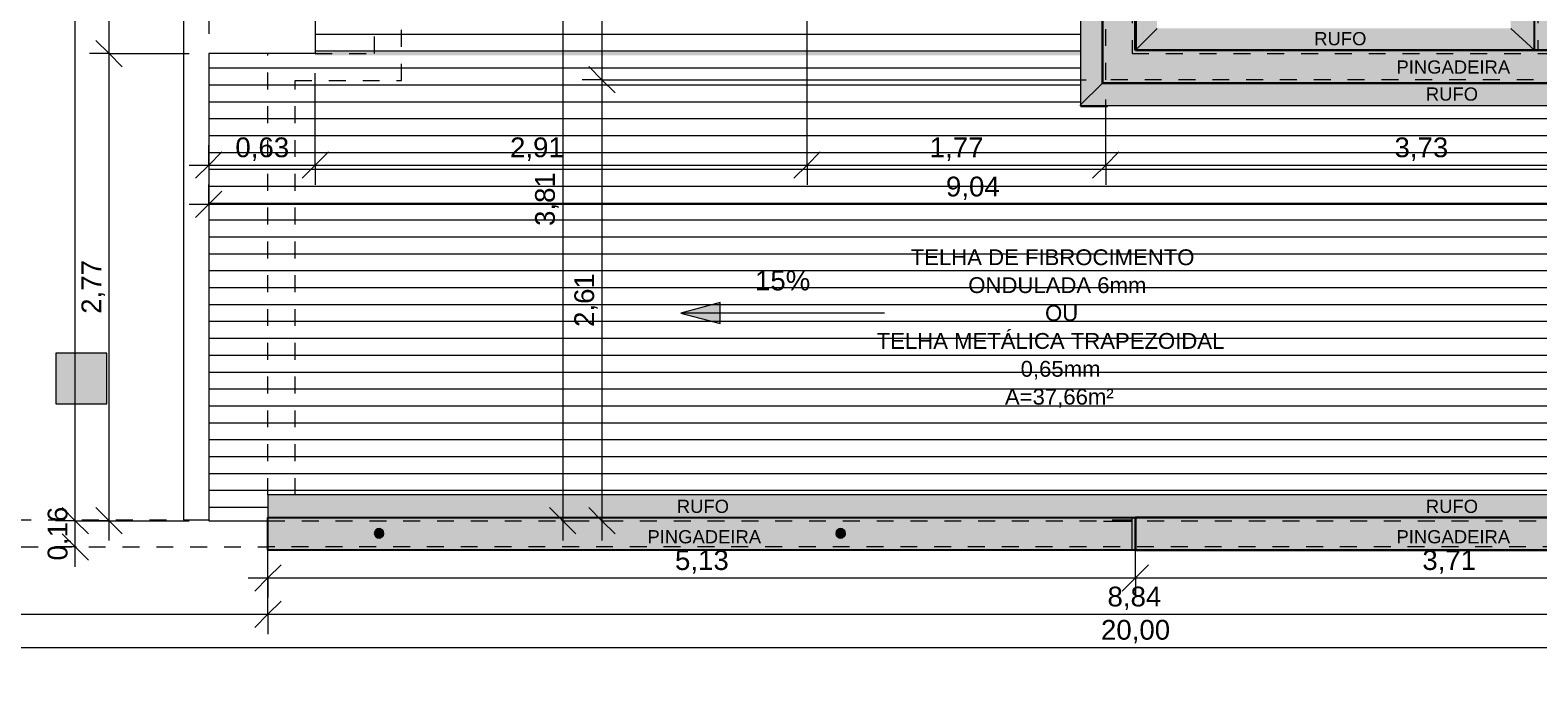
# Model space of a CAD drawing. Header units: metres. Extents: x -14.5 to 19.7, y -19.1 to 4.
# Tile 3 of 218: x -9.7 to -0.8, y -19.1 to -15.2. Entities that reach past the tile are written whole.
import ezdxf

# ---------------------------------------------------------------- set-up
doc = ezdxf.new("R2010")
doc.units = ezdxf.units.M
for name, pattern in [('Projeção', [0.003969, 0.002381, -0.001587]), ('Tracejado 4mm', [0.006, 0.004, -0.002]), ('Traço ponto', [0.015875, 0.00635, -0.004762, 0, -0.004762])]:
    doc.linetypes.add(name, pattern=pattern)
for name, color, linetype, lineweight in [('A-ANNO-DIMS', 7, 'Continuous', 9), ('A-ANNO-DIMS-78', 7, 'Continuous', 9), ('A-DETL-GENF', 7, 'Continuous', 5), ('A-FLOR', 7, 'Continuous', 5), ('A-FLOR-OVHD', 7, 'Projeção', 5), ('A-ROOF', 7, 'Continuous', 5), ('A-ROOF-OTLN', 7, 'Continuous', 5), ('A-ROOF-PATT', 7, 'Continuous', 5), ('G-ANNO-DIMS', 7, 'Continuous', 9), ('G-ANNO-TEXT', 7, 'Continuous', 9)]:
    doc.layers.add(name, color=color, linetype=linetype, lineweight=lineweight)
doc.layers.add('A-DETL', color=7, linetype='Continuous', lineweight=5, true_color=0x00a600)
doc.styles.add('Arial', font='arial.ttf', dxfattribs={"height": 0.117})
doc.styles.add('Arial_1', font='arial.ttf', dxfattribs={"height": 0.0936})
doc.styles.add('Arial_2', font='arial.ttf', dxfattribs={"height": 0.078})
doc.dimstyles.new('Com_linha__ref__contínua__-_Cor_Vermelha_Arial_1_5mm', dxfattribs={"dimscale": 0.3048, "dimtxt": 0.11937, "dimasz": 0.511811, "dimexe": 0.383858, "dimexo": 0.383858, "dimgap": 0.038386, "dimtad": 1, "dimrnd": 0.01, "dimzin": 0, "dimdsep": 46, "dimtxsty": 'Arial', "dimblk1": 'OBLIQUE', "dimblk2": 'OBLIQUE', "dimsah": 1, "dimcen": 0.09, "dimdle": 0.383858, "dimazin": 0, "dimtfac": 1, "dimtdec": 4, "dimtix": 1, "dimtmove": 0, "dimatfit": 3, "dimfxl": 1, "dimtvp": 1, "dimtolj": 1, "dimtzin": 0, "dimarcsym": 2})
doc.dimstyles.new('Com_linha__ref__contínua__-_Cor_Vermelha_Arial_1_5mm_1', dxfattribs={"dimscale": 0.3048, "dimtxt": 0.11937, "dimasz": 0.511811, "dimexe": 0.383858, "dimexo": 0.383858, "dimgap": 0.038386, "dimtad": 1, "dimrnd": 0.01, "dimzin": 0, "dimdsep": 46, "dimtxsty": 'Arial', "dimblk1": 'OBLIQUE', "dimblk2": 'OBLIQUE', "dimsah": 1, "dimcen": 0.09, "dimdle": 0.383858, "dimazin": 0, "dimtfac": 1, "dimtdec": 4, "dimtix": 1, "dimtmove": 2, "dimatfit": 3, "dimfxl": 1, "dimtvp": 1, "dimtolj": 1, "dimtzin": 0, "dimarcsym": 2})

# ---------------------------------------------------------------- blocks, each defined once
blk = doc.blocks.new('RUFO_1_ - RUFO_1_-1923193-PLANTA DE COBERTURA')
at = {"layer": 'A-ROOF-PATT', "true_color": 0xc0c0c0}
for points in [[(-7.5437, -11.41), (-5.4936, -11.41), (-5.4936, -11.39), (-5.1439, -11.39), (-5.1439, -11.215), (-7.7037, -11.215), (-7.7037, -11.41), (-7.6859, -11.41)], [(-0.8236, -15.295), (-0.6436, -15.295), (-0.6436, -11.235), (-0.8436, -11.235), (-0.8436, -15.295)], [(-3.6335, -14.2949), (-3.4537, -14.2949), (-3.4537, -14.0999), (-5.1437, -14.0999), (-5.1437, -14.2949), (-3.915, -14.2949)], [(-3.2237, -18.255), (0.5264, -18.255), (0.5264, -15.295), (-3.1487, -15.295), (-3.1487, -15.49), (0.3314, -15.49), (0.3314, -18.06), (-3.2237, -18.06), (-3.2237, -18.08)]]:
    blk.add_hatch(color=9, dxfattribs=at).paths.add_polyline_path(points)
h = blk.add_hatch(color=9, dxfattribs=at)
h.paths.add_polyline_path([(-3.3787, -15.26), (-3.2037, -15.26), (-3.2037, -14.3549), (-3.3987, -14.3549), (-3.3987, -15.26)])
h.paths.add_polyline_path([(-3.3787, -14.0649), (-3.2037, -14.0649), (-3.2037, -11.215), (-5.1437, -11.215), (-5.1437, -11.41), (-3.3987, -11.41), (-3.3987, -14.0649), (-3.3888, -14.0649)])
h.paths.add_polyline_path([(-3.3037, -12.1332), (-3.3106, -12.1323), (-3.317, -12.1296), (-3.3225, -12.1254), (-3.3267, -12.1199), (-3.3294, -12.1135), (-3.3303, -12.1066), (-3.3294, -12.0997), (-3.3267, -12.0933), (-3.3225, -12.0878), (-3.317, -12.0836), (-3.3106, -12.0809), (-3.3037, -12.08), (-3.2941, -12.082), (-3.2904, -12.0836), (-3.2849, -12.0878), (-3.2807, -12.0933), (-3.278, -12.0997), (-3.2771, -12.1066), (-3.278, -12.1135), (-3.2807, -12.1199), (-3.2849, -12.1254), (-3.2904, -12.1296), (-3.2968, -12.1323)])
h = blk.add_hatch(color=9, dxfattribs=at)
h.paths.add_polyline_path([(-8.3336, -18.255), (-3.2237, -18.255), (-3.2237, -18.0851), (-3.3829, -18.0851), (-3.3925, -18.0837), (-3.3408, -18.076), (-3.2237, -18.076), (-3.2237, -18.06), (-8.3336, -18.06), (-8.3336, -18.1423)])
h.paths.add_polyline_path([(-4.9459, -18.1816), (-4.9528, -18.1807), (-4.9592, -18.1781), (-4.9647, -18.1738), (-4.969, -18.1683), (-4.9716, -18.1619), (-4.9725, -18.155), (-4.9716, -18.1482), (-4.969, -18.1417), (-4.9647, -18.1362), (-4.9592, -18.132), (-4.9528, -18.1293), (-4.9459, -18.1284), (-4.939, -18.1293), (-4.9326, -18.132), (-4.9271, -18.1362), (-4.9227, -18.1423), (-4.9202, -18.1482), (-4.9193, -18.155), (-4.9202, -18.1619), (-4.9229, -18.1683), (-4.9271, -18.1738), (-4.9326, -18.1781), (-4.939, -18.1807)])
h.paths.add_polyline_path([(-7.6762, -18.1816), (-7.6831, -18.1807), (-7.6895, -18.1781), (-7.6951, -18.1738), (-7.6993, -18.1683), (-7.7019, -18.1619), (-7.7028, -18.155), (-7.7019, -18.1482), (-7.6993, -18.1417), (-7.6951, -18.1362), (-7.6895, -18.132), (-7.6831, -18.1293), (-7.6762, -18.1284), (-7.6694, -18.1293), (-7.6629, -18.132), (-7.6574, -18.1362), (-7.653, -18.1423), (-7.6506, -18.1482), (-7.6496, -18.155), (-7.6506, -18.1619), (-7.6532, -18.1683), (-7.6574, -18.1738), (-7.6629, -18.1781), (-7.6694, -18.1807)])
at = {"layer": 'A-ROOF'}
for p, q in [((-7.7037, -11.41), (-7.7037, -11.215)), ((-5.1437, -11.215), (-7.7037, -11.215)), ((-5.1437, -11.41), (-5.1437, -11.215)), ((-3.2037, -11.215), (-5.1437, -11.215)), ((-3.2037, -11.2357), (-3.2037, -11.215)), ((-0.8436, -11.235), (-0.6436, -11.235)), ((-0.6436, -15.295), (-0.6436, -11.235)), ((-5.1437, -14.1199), (-5.1437, -14.0999)), ((0.5264, -15.295), (-0.8436, -15.295)), ((0.5264, -18.075), (0.5264, -15.295)), ((-8.3336, -18.255), (-8.3336, -18.06)), ((-3.2237, -18.255), (-3.2237, -18.06)), ((-3.2237, -18.255), (-8.3336, -18.255)), ((0.5264, -18.255), (-3.2237, -18.255)), ((0.5264, -18.255), (0.5264, -18.235))]:
    blk.add_line(p, q, dxfattribs=at)
blk = doc.blocks.new('DIMBLOCK3-PLANTA DE COBERTURA')
at = {"layer": 'A-ANNO-DIMS-78', "color": 242, "true_color": 0xbd2b2e}
for p, q in [((-8.3336, -18.6339), (-8.3336, -18.177)), ((-13.9936, -18.6339), (-13.9936, -18.352)), ((-14.1106, -18.6339), (-8.3336, -18.6339)), ((-13.9936, -18.6339), (-14.0716, -18.7119)), ((-13.9936, -18.6339), (-13.9156, -18.5559)), ((-13.9936, -18.6339), (-13.9936, -18.7509)), ((-8.3336, -18.6339), (-8.4116, -18.7119)), ((-8.3336, -18.6339), (-8.2556, -18.5559)), ((-8.3336, -18.6339), (-8.3336, -18.7509))]:
    blk.add_line(p, q, dxfattribs=at)
at = {"layer": 'A-ANNO-DIMS-78', "color": 0, "insert": (-11.3215, -18.4703), "char_height": 0.117, "width": 0.379047, "attachment_point": 1, "line_spacing_factor": 0.941778, "style": 'Arial'}
blk.add_mtext('5,66', dxfattribs=at)
blk = doc.blocks.new('_Oblique')
at = {"color": 0, "linetype": 'ByBlock', "lineweight": -2}
blk.add_line((-0.5, -0.5), (0.5, 0.5), dxfattribs=at)
blk = doc.blocks.new('DIMBLOCK4-PLANTA DE COBERTURA')
at = {"layer": 'A-ANNO-DIMS-78', "color": 242, "true_color": 0xbd2b2e}
for p, q in [((-8.3336, -18.6339), (-8.3336, -18.177)), ((0.5064, -18.6339), (0.5064, -18.5169)), ((-8.3336, -18.6339), (-8.4116, -18.7119)), ((-8.3336, -18.6339), (-8.2556, -18.5559)), ((-8.3336, -18.6339), (0.5064, -18.6339)), ((-8.3336, -18.6339), (-8.3336, -18.7509)), ((0.5064, -18.6339), (0.4284, -18.7119)), ((0.5064, -18.6339), (0.5844, -18.5559)), ((0.5064, -18.6339), (0.5064, -19.0515))]:
    blk.add_line(p, q, dxfattribs=at)
at = {"layer": 'A-ANNO-DIMS-78', "color": 0, "insert": (-3.3687, -18.4703), "char_height": 0.117, "width": 0.379047, "attachment_point": 1, "line_spacing_factor": 0.941778, "style": 'Arial'}
blk.add_mtext('8,84', dxfattribs=at)
blk = doc.blocks.new('DIMBLOCK6-PLANTA DE COBERTURA')
at = {"layer": 'A-ANNO-DIMS-78', "color": 242, "true_color": 0xbd2b2e}
for p, q in [((-13.9936, -18.8307), (-13.9936, -18.352)), ((6.0064, -18.8307), (6.0064, -18.352)), ((-13.9936, -18.8307), (-13.9156, -18.7527)), ((6.0064, -18.8307), (6.0844, -18.7527)), ((-14.1106, -18.8307), (6.1234, -18.8307)), ((-13.9936, -18.8307), (-14.0716, -18.9087)), ((-13.9936, -18.8307), (-13.9936, -18.9477)), ((6.0064, -18.8307), (5.9284, -18.9087)), ((6.0064, -18.8307), (6.0064, -18.9477))]:
    blk.add_line(p, q, dxfattribs=at)
at = {"layer": 'A-ANNO-DIMS-78', "color": 0, "insert": (-3.4073, -18.6671), "char_height": 0.117, "width": 0.487031, "attachment_point": 1, "line_spacing_factor": 0.941778, "style": 'Arial'}
blk.add_mtext('20,00', dxfattribs=at)
blk = doc.blocks.new('DIMBLOCK22-PLANTA DE COBERTURA')
at = {"layer": 'A-ANNO-DIMS-78', "color": 242, "true_color": 0xbd2b2e}
for p, q in [((-9.2731, -15.315), (-9.3511, -15.237)), ((-9.2731, -15.315), (-9.3901, -15.315)), ((-9.2731, -18.197), (-9.2731, -15.315)), ((-9.2731, -15.315), (-9.1951, -15.393)), ((-9.2731, -15.315), (-8.8006, -15.315)), ((-9.2731, -18.08), (-9.3511, -18.002)), ((-9.2731, -18.08), (-9.3901, -18.08)), ((-9.2731, -18.08), (-9.1951, -18.158)), ((-9.2731, -18.08), (-8.8006, -18.08))]:
    blk.add_line(p, q, dxfattribs=at)
at = {"layer": 'A-ANNO-DIMS-78', "color": 0, "insert": (-9.4367, -16.8555), "char_height": 0.117, "width": 0.379047, "attachment_point": 1, "rotation": 90, "line_spacing_factor": 0.941778, "style": 'Arial'}
blk.add_mtext('2,77', dxfattribs=at)
blk = doc.blocks.new('DIMBLOCK23-PLANTA DE COBERTURA')
at = {"layer": 'A-ANNO-DIMS-78', "color": 242, "true_color": 0xbd2b2e}
for p, q in [((-9.2731, -11.39), (-9.3511, -11.312)), ((-9.2731, -15.315), (-9.2731, -11.273)), ((-9.2731, -11.39), (-9.3901, -11.39)), ((-9.2731, -11.39), (-9.1951, -11.468)), ((-9.2731, -11.39), (-8.1707, -11.39)), ((-9.2731, -15.315), (-9.3511, -15.237)), ((-9.2731, -15.315), (-9.3901, -15.315)), ((-9.2731, -15.315), (-9.1951, -15.393)), ((-9.2731, -15.315), (-8.8006, -15.315))]:
    blk.add_line(p, q, dxfattribs=at)
at = {"layer": 'A-ANNO-DIMS-78', "color": 0, "insert": (-9.4367, -13.5105), "char_height": 0.117, "width": 0.379047, "attachment_point": 1, "rotation": 90, "line_spacing_factor": 0.941778, "style": 'Arial'}
blk.add_mtext('3,93', dxfattribs=at)
blk = doc.blocks.new('DIMBLOCK24-PLANTA DE COBERTURA')
at = {"layer": 'A-ANNO-DIMS-78', "color": 242, "true_color": 0xbd2b2e}
for p, q in [((-9.4731, -18.08), (-9.5511, -18.002)), ((-9.4731, -18.08), (-9.5901, -18.08)), ((-9.4731, -18.352), (-9.4731, -18.08)), ((-9.4731, -18.08), (-9.3951, -18.158)), ((-9.4731, -18.08), (-8.8006, -18.08)), ((-9.4731, -18.235), (-9.5511, -18.157)), ((-9.4731, -18.235), (-9.5901, -18.235)), ((-9.4731, -18.235), (-9.3951, -18.313)), ((-9.4731, -18.235), (-9.4664, -18.235))]:
    blk.add_line(p, q, dxfattribs=at)
at = {"layer": 'A-ANNO-DIMS-78', "color": 0, "insert": (-9.6367, -18.3155), "char_height": 0.117, "width": 0.379047, "attachment_point": 1, "rotation": 90, "line_spacing_factor": 0.941778, "style": 'Arial'}
blk.add_mtext('0,16', dxfattribs=at)
blk = doc.blocks.new('DIMBLOCK25-PLANTA DE COBERTURA')
at = {"layer": 'A-ANNO-DIMS-78', "color": 242, "true_color": 0xbd2b2e}
for p, q in [((-9.4731, -11.39), (-9.5511, -11.312)), ((-9.4731, -11.39), (-9.5901, -11.39)), ((-9.4731, -18.08), (-9.4731, -11.39)), ((-9.4731, -11.39), (-9.3951, -11.468)), ((-9.4731, -11.39), (-8.1707, -11.39)), ((-9.4731, -18.08), (-9.5511, -18.002)), ((-9.4731, -18.08), (-9.5901, -18.08)), ((-9.4731, -18.08), (-9.3951, -18.158)), ((-9.4731, -18.08), (-8.8006, -18.08))]:
    blk.add_line(p, q, dxfattribs=at)
at = {"layer": 'A-ANNO-DIMS-78', "color": 0, "insert": (-9.6367, -14.893), "char_height": 0.117, "width": 0.379047, "attachment_point": 1, "rotation": 90, "line_spacing_factor": 0.941778, "style": 'Arial'}
blk.add_mtext('6,69', dxfattribs=at)
blk = doc.blocks.new('DIMBLOCK36-PLANTA DE COBERTURA')
at = {"layer": 'A-ANNO-DIMS-78', "color": 242, "true_color": 0xbd2b2e}
for p, q in [((-8.6836, -10.0787), (-8.6836, -9.9617)), ((-8.0537, -10.0787), (-8.0537, -9.9617)), ((-8.6836, -10.0787), (-8.6056, -10.0007)), ((-8.0537, -10.0787), (-7.9757, -10.0007)), ((-8.8006, -10.0787), (-8.0537, -10.0787)), ((-8.6836, -10.0787), (-8.7616, -10.1567)), ((-8.6836, -10.0787), (-8.6836, -15.198)), ((-8.0537, -10.0787), (-8.1317, -10.1567)), ((-8.0537, -10.0787), (-8.0537, -11.273))]:
    blk.add_line(p, q, dxfattribs=at)
at = {"layer": 'A-ANNO-DIMS-78', "color": 0, "insert": (-8.5266, -9.9151), "char_height": 0.117, "width": 0.379047, "attachment_point": 1, "line_spacing_factor": 0.941778, "style": 'Arial'}
blk.add_mtext('0,63', dxfattribs=at)
blk = doc.blocks.new('DIMBLOCK39-PLANTA DE COBERTURA')
at = {"layer": 'A-ANNO-DIMS-78', "color": 242, "true_color": 0xbd2b2e}
for p, q in [((-13.9936, -9.8787), (-13.9936, -9.7617)), ((-13.9936, -9.8787), (-13.9156, -9.8007)), ((-8.6836, -9.8787), (-8.6836, -9.7617)), ((-8.6836, -9.8787), (-8.6056, -9.8007)), ((-14.1106, -9.8787), (-8.6836, -9.8787)), ((-13.9936, -9.8787), (-14.0716, -9.9567)), ((-13.9936, -9.8787), (-13.9936, -9.8854)), ((-8.6836, -9.8787), (-8.7616, -9.9567)), ((-8.6836, -9.8787), (-8.6836, -15.198))]:
    blk.add_line(p, q, dxfattribs=at)
at = {"layer": 'A-ANNO-DIMS-78', "color": 0, "insert": (-11.4965, -9.7151), "char_height": 0.117, "width": 0.379047, "attachment_point": 1, "line_spacing_factor": 0.941778, "style": 'Arial'}
blk.add_mtext('5,31', dxfattribs=at)
blk = doc.blocks.new('DIMBLOCK40-PLANTA DE COBERTURA')
at = {"layer": 'A-ANNO-DIMS-78', "color": 242, "true_color": 0xbd2b2e}
for p, q in [((-8.6836, -9.8787), (-8.6836, -9.7617)), ((-8.6836, -9.8787), (-8.6056, -9.8007)), ((0.5064, -9.8787), (0.5064, -9.7617)), ((0.5064, -9.8787), (0.5844, -9.8007)), ((-8.6836, -9.8787), (-8.7616, -9.9567)), ((-8.6836, -9.8787), (0.5064, -9.8787)), ((-8.6836, -9.8787), (-8.6836, -15.198)), ((0.5064, -9.8787), (0.4284, -9.9567)), ((0.5064, -9.8787), (0.5064, -13.698))]:
    blk.add_line(p, q, dxfattribs=at)
at = {"layer": 'A-ANNO-DIMS-78', "color": 0, "insert": (-4.2465, -9.7151), "char_height": 0.117, "width": 0.379047, "attachment_point": 1, "line_spacing_factor": 0.941778, "style": 'Arial'}
blk.add_mtext('9,19', dxfattribs=at)
blk = doc.blocks.new('DIMBLOCK50-PLANTA DE COBERTURA')
at = {"layer": 'A-ANNO-DIMS-78', "color": 242, "true_color": 0xbd2b2e}
for p, q in [((0.8593, -10.768), (0.8593, -15.315)), ((0.8593, -10.885), (0.7813, -10.807)), ((0.8593, -10.885), (-0.7066, -10.885)), ((0.8593, -10.885), (0.9373, -10.963)), ((0.8593, -10.885), (0.9763, -10.885)), ((0.8593, -15.315), (0.7813, -15.237)), ((0.8593, -15.315), (-0.105, -15.315)), ((0.8593, -15.315), (0.9373, -15.393)), ((0.8593, -15.315), (0.9763, -15.315))]:
    blk.add_line(p, q, dxfattribs=at)
at = {"layer": 'A-ANNO-DIMS-78', "color": 0, "insert": (0.6957, -13.258), "char_height": 0.117, "width": 0.379047, "attachment_point": 1, "rotation": 90, "line_spacing_factor": 0.941778, "style": 'Arial'}
blk.add_mtext('4,43', dxfattribs=at)
blk = doc.blocks.new('DIMBLOCK52-PLANTA DE COBERTURA')
at = {"layer": 'A-ANNO-DIMS-78', "color": 242, "true_color": 0xbd2b2e}
for p, q in [((1.0913, -10.768), (1.0913, -18.352)), ((1.0913, -10.885), (1.0133, -10.807)), ((1.0913, -10.885), (-0.7066, -10.885)), ((1.0913, -10.885), (1.1693, -10.963)), ((1.0913, -10.885), (1.2083, -10.885)), ((1.0913, -18.235), (1.0133, -18.157)), ((1.0913, -18.235), (0.6233, -18.235)), ((1.0913, -18.235), (1.1693, -18.313)), ((1.0913, -18.235), (1.2083, -18.235))]:
    blk.add_line(p, q, dxfattribs=at)
at = {"layer": 'A-ANNO-DIMS-78', "color": 0, "insert": (0.9277, -14.718), "char_height": 0.117, "width": 0.379047, "attachment_point": 1, "rotation": 90, "line_spacing_factor": 0.941778, "style": 'Arial'}
blk.add_mtext('7,35', dxfattribs=at)
blk = doc.blocks.new('DIMBLOCK55-PLANTA DE COBERTURA')
at = {"layer": 'A-ANNO-DIMS-78', "color": 242, "true_color": 0xbd2b2e}
for p, q in [((-6.3584, -14.2749), (-6.4364, -14.1969)), ((-6.3584, -14.2749), (-6.4754, -14.2749)), ((-6.3584, -14.2749), (-6.3584, -15.47)), ((-6.3584, -14.2749), (-6.2804, -14.3529)), ((-6.3584, -14.2749), (-5.2607, -14.2749)), ((-6.3584, -15.47), (-6.4364, -15.392)), ((-6.3584, -15.47), (-6.4754, -15.47)), ((-6.3584, -15.47), (-6.2804, -15.548)), ((-6.3584, -15.47), (-3.4957, -15.47))]:
    blk.add_line(p, q, dxfattribs=at)
at = {"layer": 'A-ANNO-DIMS-78', "color": 0, "insert": (-6.522, -15.0304), "char_height": 0.117, "width": 0.379047, "attachment_point": 1, "rotation": 90, "line_spacing_factor": 0.941778, "style": 'Arial'}
blk.add_mtext('1,20', dxfattribs=at)
blk = doc.blocks.new('DIMBLOCK56-PLANTA DE COBERTURA')
at = {"layer": 'A-ANNO-DIMS-78', "color": 242, "true_color": 0xbd2b2e}
for p, q in [((-6.3584, -15.47), (-6.4364, -15.392)), ((-6.3584, -15.47), (-6.4754, -15.47)), ((-6.3584, -15.47), (-6.3584, -18.197)), ((-6.3584, -15.47), (-6.2804, -15.548)), ((-6.3584, -15.47), (-3.4957, -15.47)), ((-6.3584, -18.08), (-6.4364, -18.002)), ((-6.3584, -18.08), (-6.3651, -18.08)), ((-6.3584, -18.08), (-6.2804, -18.158)), ((-6.3584, -18.08), (-6.2414, -18.08))]:
    blk.add_line(p, q, dxfattribs=at)
at = {"layer": 'A-ANNO-DIMS-78', "color": 0, "insert": (-6.522, -16.933), "char_height": 0.117, "width": 0.379047, "attachment_point": 1, "rotation": 90, "line_spacing_factor": 0.941778, "style": 'Arial'}
blk.add_mtext('2,61', dxfattribs=at)
blk = doc.blocks.new('DIMBLOCK58-PLANTA DE COBERTURA')
at = {"layer": 'A-ANNO-DIMS-78', "color": 242, "true_color": 0xbd2b2e}
for p, q in [((-6.5904, -14.2749), (-6.6684, -14.1969)), ((-6.5904, -14.2749), (-6.7074, -14.2749)), ((-6.5904, -14.2749), (-6.5904, -18.197)), ((-6.5904, -14.2749), (-6.5124, -14.3529)), ((-6.5904, -14.2749), (-5.2607, -14.2749)), ((-6.5904, -18.08), (-6.6684, -18.002)), ((-6.5904, -18.08), (-6.5971, -18.08)), ((-6.5904, -18.08), (-6.5124, -18.158)), ((-6.5904, -18.08), (-6.4734, -18.08))]:
    blk.add_line(p, q, dxfattribs=at)
at = {"layer": 'A-ANNO-DIMS-78', "color": 0, "insert": (-6.754, -16.3354), "char_height": 0.117, "width": 0.379047, "attachment_point": 1, "rotation": 90, "line_spacing_factor": 0.941778, "style": 'Arial'}
blk.add_mtext('3,81', dxfattribs=at)
blk = doc.blocks.new('DIMBLOCK59-PLANTA DE COBERTURA')
at = {"layer": 'A-ANNO-DIMS-78', "color": 242, "true_color": 0xbd2b2e}
for p, q in [((-8.0537, -15.9752), (-8.0537, -15.432)), ((-8.6836, -15.9752), (-8.6836, -15.8582)), ((-8.6836, -15.9752), (-8.6056, -15.8972)), ((-8.0537, -15.9752), (-7.9757, -15.8972)), ((-8.8006, -15.9752), (-8.0537, -15.9752)), ((-8.6836, -15.9752), (-8.7616, -16.0532)), ((-8.6836, -15.9752), (-8.6836, -15.9819)), ((-8.0537, -15.9752), (-8.1317, -16.0532)), ((-8.0537, -15.9752), (-8.0537, -16.0922))]:
    blk.add_line(p, q, dxfattribs=at)
at = {"layer": 'A-ANNO-DIMS-78', "color": 0, "insert": (-8.5266, -15.8116), "char_height": 0.117, "width": 0.379047, "attachment_point": 1, "line_spacing_factor": 0.941778, "style": 'Arial'}
blk.add_mtext('0,63', dxfattribs=at)
blk = doc.blocks.new('DIMBLOCK60-PLANTA DE COBERTURA')
at = {"layer": 'A-ANNO-DIMS-78', "color": 242, "true_color": 0xbd2b2e}
for p, q in [((-5.1457, -15.9752), (-5.1457, -14.3919)), ((-8.0537, -15.9752), (-8.0537, -15.432)), ((-8.0537, -15.9752), (-7.9757, -15.8972)), ((-5.1457, -15.9752), (-5.0677, -15.8972)), ((-8.0537, -15.9752), (-8.1317, -16.0532)), ((-8.0537, -15.9752), (-5.1457, -15.9752)), ((-8.0537, -15.9752), (-8.0537, -16.0922)), ((-5.1457, -15.9752), (-5.2237, -16.0532)), ((-5.1457, -15.9752), (-5.1457, -16.0922))]:
    blk.add_line(p, q, dxfattribs=at)
at = {"layer": 'A-ANNO-DIMS-78', "color": 0, "insert": (-6.9023, -15.8116), "char_height": 0.117, "width": 0.379047, "attachment_point": 1, "line_spacing_factor": 0.941778, "style": 'Arial'}
blk.add_mtext('2,91', dxfattribs=at)
blk = doc.blocks.new('DIMBLOCK61-PLANTA DE COBERTURA')
at = {"layer": 'A-ANNO-DIMS-78', "color": 242, "true_color": 0xbd2b2e}
for p, q in [((-5.1457, -15.9752), (-5.1457, -14.3919)), ((-3.3787, -15.9752), (-3.3787, -15.587)), ((-5.1457, -15.9752), (-5.0677, -15.8972)), ((-3.3787, -15.9752), (-3.3007, -15.8972)), ((-5.1457, -15.9752), (-5.2237, -16.0532)), ((-5.1457, -15.9752), (-3.3787, -15.9752)), ((-5.1457, -15.9752), (-5.1457, -16.0922)), ((-3.3787, -15.9752), (-3.4567, -16.0532)), ((-3.3787, -15.9752), (-3.3787, -16.0922))]:
    blk.add_line(p, q, dxfattribs=at)
at = {"layer": 'A-ANNO-DIMS-78', "color": 0, "insert": (-4.4201, -15.8116), "char_height": 0.117, "width": 0.379047, "attachment_point": 1, "line_spacing_factor": 0.941778, "style": 'Arial'}
blk.add_mtext('1,77', dxfattribs=at)
blk = doc.blocks.new('DIMBLOCK62-PLANTA DE COBERTURA')
at = {"layer": 'A-ANNO-DIMS-78', "color": 242, "true_color": 0xbd2b2e}
for p, q in [((-3.3787, -15.9752), (-3.3787, -15.587)), ((0.3514, -15.9752), (0.3514, -15.8582)), ((-3.3787, -15.9752), (-3.3007, -15.8972)), ((0.3514, -15.9752), (0.4294, -15.8972)), ((-3.3787, -15.9752), (-3.4567, -16.0532)), ((-3.3787, -15.9752), (0.4684, -15.9752)), ((-3.3787, -15.9752), (-3.3787, -16.0922)), ((0.3514, -15.9752), (0.2734, -16.0532)), ((0.3514, -15.9752), (0.3514, -15.9819))]:
    blk.add_line(p, q, dxfattribs=at)
at = {"layer": 'A-ANNO-DIMS-78', "color": 0, "insert": (-1.6716, -15.8116), "char_height": 0.117, "width": 0.379047, "attachment_point": 1, "line_spacing_factor": 0.941778, "style": 'Arial'}
blk.add_mtext('3,73', dxfattribs=at)
blk = doc.blocks.new('DIMBLOCK63-PLANTA DE COBERTURA')
at = {"layer": 'A-ANNO-DIMS-78', "color": 242, "true_color": 0xbd2b2e}
for p, q in [((-8.6836, -16.2072), (-8.6836, -16.0902)), ((-8.6836, -16.2072), (-8.6056, -16.1292)), ((0.3514, -16.2072), (0.3514, -16.0902)), ((0.3514, -16.2072), (0.4294, -16.1292)), ((-8.8006, -16.2072), (0.4684, -16.2072)), ((-8.6836, -16.2072), (-8.7616, -16.2852)), ((-8.6836, -16.2072), (-8.6836, -16.2139)), ((0.3514, -16.2072), (0.2734, -16.2852)), ((0.3514, -16.2072), (0.3514, -16.2139))]:
    blk.add_line(p, q, dxfattribs=at)
at = {"layer": 'A-ANNO-DIMS-78', "color": 0, "insert": (-4.324, -16.0436), "char_height": 0.117, "width": 0.379047, "attachment_point": 1, "line_spacing_factor": 0.941778, "style": 'Arial'}
blk.add_mtext('9,04', dxfattribs=at)
blk = doc.blocks.new('DIMBLOCK64-PLANTA DE COBERTURA')
at = {"layer": 'A-ANNO-DIMS-78', "color": 242, "true_color": 0xbd2b2e}
for p, q in [((-3.2036, -18.4181), (-3.2036, -18.0959)), ((-8.3336, -18.4181), (-8.2556, -18.3401)), ((-3.2036, -18.4181), (-3.1256, -18.3401)), ((-8.4506, -18.4181), (-3.2036, -18.4181)), ((-8.3336, -18.4181), (-8.4116, -18.4961)), ((-8.3336, -18.4181), (-8.3336, -18.372)), ((-8.3336, -18.4181), (-8.3336, -18.5351)), ((-3.2036, -18.4181), (-3.2816, -18.4961)), ((-3.2036, -18.4181), (-3.2036, -18.5351))]:
    blk.add_line(p, q, dxfattribs=at)
at = {"layer": 'A-ANNO-DIMS-78', "color": 0, "insert": (-5.9265, -18.2545), "char_height": 0.117, "width": 0.379047, "attachment_point": 1, "line_spacing_factor": 0.941778, "style": 'Arial'}
blk.add_mtext('5,13', dxfattribs=at)
blk = doc.blocks.new('DIMBLOCK65-PLANTA DE COBERTURA')
at = {"layer": 'A-ANNO-DIMS-78', "color": 242, "true_color": 0xbd2b2e}
for p, q in [((-3.2036, -18.4181), (-3.2036, -18.0959)), ((-3.2036, -18.4181), (-3.1256, -18.3401)), ((0.5063, -18.4181), (0.5843, -18.3401)), ((0.5063, -18.4181), (0.5063, -18.352)), ((-3.2036, -18.4181), (-3.2816, -18.4961)), ((-3.2036, -18.4181), (0.6233, -18.4181)), ((-3.2036, -18.4181), (-3.2036, -18.5351)), ((0.5063, -18.4181), (0.4283, -18.4961)), ((0.5063, -18.4181), (0.5063, -18.5351))]:
    blk.add_line(p, q, dxfattribs=at)
at = {"layer": 'A-ANNO-DIMS-78', "color": 0, "insert": (-1.5066, -18.2545), "char_height": 0.117, "width": 0.379047, "attachment_point": 1, "line_spacing_factor": 0.941778, "style": 'Arial'}
blk.add_mtext('3,71', dxfattribs=at)

msp = doc.modelspace()

# ---------------------------------------------------------------- hatches: boundary and pattern name
at = {"layer": 'A-DETL-GENF', "true_color": 0xffffff}
h = msp.add_hatch(color=7, dxfattribs=at)
h.paths.add_polyline_path([(-10.4416, -17.685), (-9.8416, -17.685), (-9.8416, -17.085), (-10.4416, -17.085)])
h.paths.add_polyline_path([(-9.5876, -17.389), (-9.2876, -17.389), (-9.2876, -17.089), (-9.5876, -17.089)])
h.paths.add_polyline_path([(-4.0836, -10.335), (-3.4836, -10.335), (-3.4836, -9.735), (-4.0836, -9.735)])
h.paths.add_polyline_path([(-8.6037, -10.335), (-8.6037, -9.735), (-9.2037, -9.735), (-9.2037, -10.335)])
at = {"layer": 'A-DETL-GENF', "true_color": 0x808080}
h = msp.add_hatch(color=8, dxfattribs=at)
h.paths.add_polyline_path([(-1.6628, -18.06), (0.3314, -18.06), (0.3314, -15.49), (-3.3987, -15.49), (-3.3987, -14.2949), (-5.1437, -14.2949), (-5.1439, -14.1199), (-5.2886, -14.1199), (-5.2886, -14.4278), (-3.5286, -14.4278), (-3.5286, -15.6229), (0.2014, -15.6229), (0.2014, -17.9272), (-8.3336, -17.9272), (-8.3336, -18.06), (-2.7889, -18.06)])
h.paths.add_polyline_path([(-1.0997, -15.295), (-0.8436, -15.295), (-0.8436, -11.235), (-0.9836, -11.2357), (-0.9836, -15.1664), (-3.0751, -15.1664), (-3.0751, -11.2357), (-3.2037, -11.2357), (-3.2037, -15.295), (-1.1201, -15.295)])
h.paths.add_polyline_path([(-3.4537, -14.0999), (-3.3987, -14.0999), (-3.3987, -11.41), (-5.1439, -11.41), (-5.1437, -11.5387), (-3.5237, -11.5387), (-3.5237, -13.9715), (-5.1437, -13.9715), (-5.1437, -14.0999), (-3.5273, -14.0999)])
h.paths.add_polyline_path([(-7.5437, -11.5429), (-5.4936, -11.5429), (-5.4936, -11.41), (-7.7037, -11.41), (-7.7037, -11.5429), (-7.5681, -11.5429)])
at = {"layer": 'A-DETL-GENF', "true_color": 0xc0c0c0}
h = msp.add_hatch(color=9, dxfattribs=at)
h.paths.add_polyline_path([(-3.352, -15.49), (-3.1487, -15.49), (-3.1487, -15.295), (-3.2037, -15.295), (-3.2037, -15.26), (-3.3987, -15.26), (-3.3987, -15.49)])
h.paths.add_polyline_path([(-3.3787, -14.3549), (-3.2037, -14.3549), (-3.2037, -14.0649), (-3.3987, -14.0649), (-3.3987, -14.0999), (-3.4537, -14.0999), (-3.4537, -14.2949), (-3.3987, -14.2949), (-3.3987, -14.3549)])
at = {"layer": 'A-DETL-GENF', "true_color": 0xffffff}
msp.add_hatch(color=7, dxfattribs=at).paths.add_polyline_path([(-7.2934, -15.325), (-3.5286, -15.325), (-3.5286, -15.3065), (-8.0537, -15.3065), (-8.0537, -15.325), (-7.5437, -15.325)])
at = {"layer": 'A-DETL-GENF', "true_color": 0x808080}
for points in [[(-7.6762, -18.1816), (-7.6694, -18.1807), (-7.6629, -18.1781), (-7.6574, -18.1738), (-7.6532, -18.1683), (-7.6506, -18.1619), (-7.6496, -18.155), (-7.6506, -18.1482), (-7.6532, -18.1417), (-7.6574, -18.1362), (-7.6629, -18.132), (-7.6694, -18.1293), (-7.6762, -18.1284), (-7.6831, -18.1293), (-7.6895, -18.132), (-7.6951, -18.1362), (-7.6995, -18.1423), (-7.7019, -18.1482), (-7.7028, -18.155), (-7.7019, -18.1619), (-7.6993, -18.1683), (-7.6951, -18.1738), (-7.6895, -18.1781), (-7.6831, -18.1807)], [(-4.9459, -18.1816), (-4.939, -18.1807), (-4.9326, -18.1781), (-4.9271, -18.1738), (-4.9229, -18.1683), (-4.9202, -18.1619), (-4.9193, -18.155), (-4.9202, -18.1482), (-4.9229, -18.1417), (-4.9271, -18.1362), (-4.9326, -18.132), (-4.939, -18.1293), (-4.9459, -18.1284), (-4.9528, -18.1293), (-4.9592, -18.132), (-4.9647, -18.1362), (-4.9692, -18.1423), (-4.9716, -18.1482), (-4.9725, -18.155), (-4.9716, -18.1619), (-4.969, -18.1683), (-4.9647, -18.1738), (-4.9592, -18.1781), (-4.9528, -18.1807)]]:
    msp.add_hatch(color=8, dxfattribs=at).paths.add_polyline_path(points)
at = {"layer": 'A-ROOF-PATT', "true_color": 0x787878}
h = msp.add_hatch(dxfattribs=at)
h.set_pattern_fill('FP_1', color=8, style=0, pattern_type=2)
h.set_pattern_definition([(0, (-0.21539, 0), (0, 0.1), [])])
h.paths.add_polyline_path([(-3.5286, -15.3065), (-3.5286, -14.4318), (-5.292, -14.4318), (-5.2923, -14.1199), (-5.4936, -14.1199), (-5.4936, -11.5469), (-7.7037, -11.5469), (-7.7037, -11.39), (-8.0537, -11.39), (-8.0529, -15.3065), (-3.915, -15.3065)])
h = msp.add_hatch(dxfattribs=at)
h.set_pattern_fill('FP_2', color=8, style=0, pattern_type=2)
h.set_pattern_definition([(0, (-0.21531, 0), (0, 0.1), [])])
h.paths.add_polyline_path([(-8.3336, -18.08), (-8.3336, -17.9232), (0.2014, -17.9232), (0.2014, -15.6269), (-3.3716, -15.6269), (-3.3716, -15.6299), (-3.5273, -15.6299), (-3.5273, -15.6229), (-3.5286, -15.6229), (-3.5286, -15.325), (-8.0537, -15.325), (-8.0537, -15.315), (-8.6836, -15.315), (-8.6836, -18.08), (-8.4195, -18.08)])
at = {"layer": 'A-ROOF-PATT', "true_color": 0x919191}
for points in [[(-3.3987, -15.6299), (-3.3807, -15.6299), (-3.3807, -15.6229), (-3.5273, -15.6229), (-3.5273, -15.6299)], [(-3.373, -15.6299), (-3.373, -15.6229), (-3.3807, -15.6229), (-3.3807, -15.6299), (-3.3787, -15.6299)], [(-3.373, -15.6299), (-3.3716, -15.6299), (-3.3716, -15.6229), (-3.373, -15.6229), (-3.373, -15.6269)], [(0.2014, -15.6269), (0.2014, -15.6229), (-3.3716, -15.6229), (-3.3716, -15.6269), (0.1946, -15.6269)], [(-0.5366, -17.9272), (0.2014, -17.9272), (0.2014, -17.9232), (-8.3336, -17.9232), (-8.3336, -17.9272), (-1.6628, -17.9272)], [(-3.2237, -18.0837), (-3.2237, -18.076), (-3.3408, -18.076), (-3.3925, -18.0837)], [(-3.2237, -18.0851), (-3.2237, -18.0837), (-3.3925, -18.0837), (-3.3829, -18.0851)]]:
    msp.add_hatch(color=252, dxfattribs=at).paths.add_polyline_path(points)
at = {"layer": 'G-ANNO-DIMS'}
msp.add_hatch(color=256, dxfattribs=at).paths.add_polyline_path([(-5.8928, -16.8509), (-5.6588, -16.9136), (-5.6588, -16.7882)])

# ---------------------------------------------------------------- linework, layer by layer
at = {"layer": 'A-DETL', "color": 7, "linetype": 'Tracejado 4mm'}
for p, q in [((-3.2237, -11.235), (-3.2237, -15.315)), ((-0.8236, -11.235), (-0.8236, -15.295)), ((-3.3787, -15.47), (-3.3787, -14.2749)), ((-3.2237, -15.315), (0.5063, -15.315)), ((0.3514, -15.47), (-3.3787, -15.47)), ((-8.3336, -18.08), (0.3514, -18.08)), ((0.5063, -18.235), (-8.3336, -18.235))]:
    msp.add_line(p, q, dxfattribs=at)
at = {"layer": 'A-DETL', "color": 7, "lineweight": 40}
msp.add_line((-3.2037, -11.2357), (-3.2037, -15.295), dxfattribs=at)
at = {"layer": 'A-DETL', "color": 7, "lineweight": 25}
for p, q in [((-0.8436, -15.295), (-0.8436, -11.235)), ((-8.3336, -18.255), (-8.3336, -18.06)), ((-8.3336, -18.06), (-3.2036, -18.06)), ((-3.2036, -18.255), (-8.3336, -18.255))]:
    msp.add_line(p, q, dxfattribs=at)
at = {"layer": 'A-DETL', "color": 7, "lineweight": 15}
for p, q in [((-8.0537, -11.39), (-8.0537, -15.315)), ((-8.0537, -15.315), (-8.6836, -15.315)), ((-8.6836, -15.315), (-8.6836, -18.08)), ((-8.6836, -18.08), (-8.3336, -18.08))]:
    msp.add_line(p, q, dxfattribs=at)
at = {"layer": 'A-DETL', "color": 7, "lineweight": 30}
for p, q in [((-3.3987, -15.49), (-3.3987, -14.2949)), ((-3.2037, -15.295), (-0.8436, -15.295)), ((0.5264, -15.295), (-0.8436, -15.295)), ((0.3314, -15.49), (-3.3987, -15.49)), ((-3.2036, -18.06), (-3.2036, -18.255)), ((-3.2036, -18.06), (0.3314, -18.06)), ((-3.2036, -18.255), (0.5264, -18.255))]:
    msp.add_line(p, q, dxfattribs=at)
at = {"layer": 'A-DETL', "color": 7}
for p, q in [((-3.5286, -14.4278), (-3.5286, -15.6229)), ((-3.2037, -15.295), (-3.0751, -15.1664)), ((-0.9836, -15.1664), (-0.8436, -15.295)), ((-8.0537, -15.3065), (-8.0537, -15.315)), ((-3.3987, -15.49), (-3.5315, -15.6229)), ((-3.5286, -15.6229), (0.2014, -15.6229)), ((0.2014, -17.9272), (-8.3336, -17.9272)), ((-8.3336, -17.9272), (-8.3336, -18.06))]:
    msp.add_line(p, q, dxfattribs=at)
at = {"layer": 'A-DETL', "color": 9, "true_color": 0xc0c0c0}
for p, q in [((-9.2876, -17.089), (-9.5876, -17.089)), ((-9.5876, -17.089), (-9.5876, -17.389)), ((-9.2876, -17.389), (-9.2876, -17.089)), ((-9.5876, -17.389), (-9.2876, -17.389))]:
    msp.add_line(p, q, dxfattribs=at)
at = {"layer": 'A-DETL', "color": 7, "linetype": 'Traço ponto'}
msp.add_line((-13.9936, -18.235), (-8.3336, -18.235), dxfattribs=at)
at = {"layer": 'A-DETL', "color": 7, "lineweight": 25}
for centre, start, end in [((-7.6762, -18.155), 0, 180), ((-7.6762, -18.155), 180, 0), ((-4.9459, -18.155), 0, 180), ((-4.9459, -18.155), 180, 0)]:
    msp.add_arc(centre, 0.0266, start, end, dxfattribs=at)
at = {"layer": 'A-FLOR', "color": 253, "true_color": 0xa3a3a3}
for p, q in [((-8.8336, -14.815), (-8.8336, -18.075)), ((-8.8336, -18.075), (-8.6836, -18.075))]:
    msp.add_line(p, q, dxfattribs=at)
at = {"layer": 'A-FLOR-OVHD'}
for p, q in [((-7.7037, -15.315), (-7.7037, -11.5429)), ((-7.5437, -15.475), (-7.5437, -11.5429)), ((-8.3336, -17.9272), (-8.3336, -15.315)), ((-8.0537, -15.315), (-7.7037, -15.315)), ((-8.1736, -17.9272), (-8.1736, -15.475)), ((-8.1736, -15.475), (-7.5437, -15.475)), ((-13.8336, -18.075), (-8.8336, -18.075))]:
    msp.add_line(p, q, dxfattribs=at)
at = {"layer": 'A-ROOF'}
for p, q in [((-8.0537, -11.39), (-8.0537, -15.3065)), ((-8.0537, -15.315), (-8.6836, -15.315)), ((-8.6836, -15.315), (-8.6836, -18.08)), ((-8.6836, -18.08), (-8.3336, -18.08))]:
    msp.add_line(p, q, dxfattribs=at)
at = {"layer": 'A-ROOF-OTLN'}
for p, q in [((-3.5273, -15.6229), (-3.5273, -15.6299)), ((-3.3716, -15.6299), (-3.5273, -15.6299)), ((-3.3807, -15.6229), (-3.3807, -15.6299)), ((-3.373, -15.6229), (-3.373, -15.6299)), ((-3.3716, -15.6229), (-3.3716, -15.6299)), ((-8.3336, -17.9272), (-8.3336, -17.9232)), ((-3.2237, -18.0837), (-3.3925, -18.0837)), ((-3.2237, -18.0851), (-3.3829, -18.0851)), ((-3.2237, -18.076), (-3.3408, -18.076))]:
    msp.add_line(p, q, dxfattribs=at)
at = {"layer": 'G-ANNO-DIMS'}
for p, q in [((-5.6588, -16.7882), (-5.8928, -16.8509)), ((-5.8928, -16.8509), (-5.6588, -16.9136)), ((-4.6883, -16.8509), (-5.8928, -16.8509)), ((-5.6588, -16.9136), (-5.6588, -16.7882))]:
    msp.add_line(p, q, dxfattribs=at)

# ---------------------------------------------------------------- block references
at = {"layer": 'A-ROOF'}
msp.add_blockref('RUFO_1_ - RUFO_1_-1923193-PLANTA DE COBERTURA', (0, 0), dxfattribs=at)

# ---------------------------------------------------------------- texts
at = {"layer": 'G-ANNO-DIMS', "insert": (-5.4535, -16.5999), "char_height": 0.117, "width": 0.391048, "attachment_point": 1, "line_spacing_factor": 0.941778, "style": 'Arial'}
msp.add_mtext('15%', dxfattribs=at)
at = {"layer": 'G-ANNO-TEXT', "attachment_point": 1}
for s, insert, char_height, width, style in [('RUFO', (-2.1459, -15.188), 0.078, 0.362683, 'Arial_2'), ('PINGADEIRA', (-1.6595, -15.3558), 0.078, 0.787898, 'Arial_2'), ('RUFO', (-1.4859, -15.5158), 0.078, 0.362683, 'Arial_2'), ('TELHA DE FIBROCIMENTO ', (-4.5325, -16.4738), 0.0936, 2.232379, 'Arial_1'), ('ONDULADA 6mm ', (-4.192, -16.6389), 0.0936, 1.406962, 'Arial_1'), ('OU ', (-3.738, -16.804), 0.0936, 0.300152, 'Arial_1'), ('TELHA METÁLICA TRAPEZOIDAL ', (-4.7337, -16.9691), 0.0936, 2.713873, 'Arial_1'), ('0,65mm', (-3.8824, -17.1342), 0.0936, 0.606557, 'Arial_1'), ('A=37,66m²', (-3.9753, -17.2993), 0.0936, 0.831671, 'Arial_1'), ('RUFO', (-5.9159, -17.9558), 0.078, 0.362683, 'Arial_2'), ('RUFO', (-1.4859, -17.9558), 0.078, 0.362683, 'Arial_2'), ('PINGADEIRA', (-6.0895, -18.1358), 0.078, 0.787898, 'Arial_2'), ('PINGADEIRA', (-1.6595, -18.1358), 0.078, 0.787898, 'Arial_2')]:
    msp.add_mtext(s, dxfattribs=dict(at, insert=insert, char_height=char_height, width=width, style=style))

# ---------------------------------------------------------------- dimensions: what is measured, and where the dimension line sits
at = {"layer": 'A-ANNO-DIMS', "color": 242, "true_color": 0xbd2b2e}
for base, p1, p2, override, picture, middle in [((-8.6836, -9.8787), (-13.9936, -9.7684), (-8.6836, -15.315), {"dimpost": '<>', "dimfxl": 7.678619}, 'DIMBLOCK39-PLANTA DE COBERTURA', (-11.3386, -9.8072)), ((0.5064, -9.8787), (-8.6836, -15.315), (0.5064, -13.815), {"dimpost": '<>', "dimfxl": 9.311611}, 'DIMBLOCK40-PLANTA DE COBERTURA', (-4.0886, -9.8073)), ((-8.0537, -10.0787), (-8.6836, -15.315), (-8.0537, -11.39), {"dimpost": '<>', "dimfxl": 3.975223}, 'DIMBLOCK36-PLANTA DE COBERTURA', (-8.3686, -10.0072)), ((-3.3787, -15.9752), (-5.1457, -14.2749), (-3.3787, -15.47), {"dimpost": '<>', "dimfxl": 2.133203}, 'DIMBLOCK61-PLANTA DE COBERTURA', (-4.2622, -15.9048)), ((-8.0537, -15.9752), (-8.6836, -15.8649), (-8.0537, -15.315), {"dimpost": '<>', "dimfxl": 0.836148}, 'DIMBLOCK59-PLANTA DE COBERTURA', (-8.3686, -15.9038)), ((0.3514, -15.9752), (-3.3787, -15.47), (0.3514, -15.8649), {"dimpost": '<>', "dimfxl": 3.750943}, 'DIMBLOCK62-PLANTA DE COBERTURA', (-1.5136, -15.9038)), ((0.3514118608, -16.2072310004), (-8.6835881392, -16.0969223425), (0.3514118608, -16.0969223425), {"dimpost": '<>', "dimfxl": 9.035}, 'DIMBLOCK63-PLANTA DE COBERTURA', (-4.1660881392, -16.1357939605)), ((-3.2036, -18.4181), (-8.3336, -18.255), (-3.2036, -17.9789), {"dimpost": '<>', "dimfxl": 5.137427}, 'DIMBLOCK64-PLANTA DE COBERTURA', (-5.7686, -18.3466)), ((0.5063, -18.4181), (-3.2036, -17.9789), (0.5063, -18.235), {"dimpost": '<>', "dimfxl": 3.718732}, 'DIMBLOCK65-PLANTA DE COBERTURA', (-1.3486, -18.3466)), ((-8.3336, -18.6339), (-13.9936, -18.235), (-8.3336, -18.06), {"dimpost": '<>', "dimfxl": 5.662705}, 'DIMBLOCK3-PLANTA DE COBERTURA', (-11.1636, -18.5624))]:
    dim = msp.add_linear_dim(base=base, p1=p1, p2=p2, dimstyle='Com_linha__ref__contínua__-_Cor_Vermelha_Arial_1_5mm', override=override, dxfattribs=at)
    dim.commit()
    dim.dimension.update_dxf_attribs({"geometry": picture, "text_midpoint": middle})
for base, p1, p2, override, picture, middle in [((0.8593, -15.315), (-0.8236, -10.885), (-0.222, -15.315), {"dimpost": '<>', "dimfxl": 4.470662}, 'DIMBLOCK50-PLANTA DE COBERTURA', (0.7878, -13.1)), ((1.0913, -18.235), (-0.8236, -10.885), (0.5063, -18.235), {"dimpost": '<>', "dimfxl": 7.469346}, 'DIMBLOCK52-PLANTA DE COBERTURA', (1.0198, -14.56)), ((-9.4731, -11.39), (-8.6836, -18.08), (-8.0537, -11.39), {"dimpost": '<>', "dimfxl": 6.719589}, 'DIMBLOCK25-PLANTA DE COBERTURA', (-9.5445, -14.735)), ((-9.2730638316, -11.3900415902), (-8.6835881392, -15.3150415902), (-8.0536881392, -11.3900415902), {"dimpost": '<>', "dimfxl": 3.975223}, 'DIMBLOCK23-PLANTA DE COBERTURA', (-9.344540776, -13.3525415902)), ((-6.5904, -18.08), (-5.1437, -14.2749), (-6.4801, -18.08), {"dimpost": '<>', "dimfxl": 4.032967}, 'DIMBLOCK58-PLANTA DE COBERTURA', (-6.6619, -16.1775)), ((-6.3584, -15.47), (-5.1437, -14.2749), (-3.3787, -15.47), {"dimpost": '<>', "dimfxl": 2.131546}, 'DIMBLOCK55-PLANTA DE COBERTURA', (-6.4299, -14.8725)), ((-9.2730638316, -15.3150415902), (-8.6835881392, -18.0800415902), (-8.6835881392, -15.3150415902), {"dimpost": '<>', "dimfxl": 2.765}, 'DIMBLOCK22-PLANTA DE COBERTURA', (-9.3435032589, -16.6975415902)), ((-6.3584, -18.08), (-3.3787, -15.47), (-6.2481, -18.08), {"dimpost": '<>', "dimfxl": 3.87888}, 'DIMBLOCK56-PLANTA DE COBERTURA', (-6.4299, -16.775)), ((-9.4730638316, -18.0800415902), (-9.5833724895, -18.2350415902), (-8.6835881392, -18.0800415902), {"dimpost": '<>', "dimfxl": 0.913037}, 'DIMBLOCK24-PLANTA DE COBERTURA', (-9.5445008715, -18.1575415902))]:
    dim = msp.add_linear_dim(base=base, p1=p1, p2=p2, angle=90, dimstyle='Com_linha__ref__contínua__-_Cor_Vermelha_Arial_1_5mm', override=override, dxfattribs=at)
    dim.commit()
    dim.dimension.update_dxf_attribs({"geometry": picture, "text_midpoint": middle})
for base, p1, p2, override, picture, middle in [((-5.1457, -15.9752), (-8.0537, -15.315), (-5.1457, -14.2749), {"dimpost": '<>', "dimfxl": 3.088409}, 'DIMBLOCK60-PLANTA DE COBERTURA', (-6.7128, -15.8896)), ((0.5064, -18.6339), (-8.3336, -18.06), (0.5064, -18.9345), {"dimpost": '<>', "dimfxl": 8.883143}, 'DIMBLOCK4-PLANTA DE COBERTURA', (-3.1791, -18.5483)), ((6.0064, -18.8307), (-13.9936, -18.235), (6.0064, -18.235), {"dimpost": '<>', "dimfxl": 20}, 'DIMBLOCK6-PLANTA DE COBERTURA', (-3.1638, -18.7451))]:
    dim = msp.add_linear_dim(base=base, p1=p1, p2=p2, dimstyle='Com_linha__ref__contínua__-_Cor_Vermelha_Arial_1_5mm_1', override=override, dxfattribs=at)
    dim.commit()
    dim.dimension.update_dxf_attribs({"geometry": picture, "text_midpoint": middle, "dimtype": 160})

doc.saveas('drawing.dxf')
